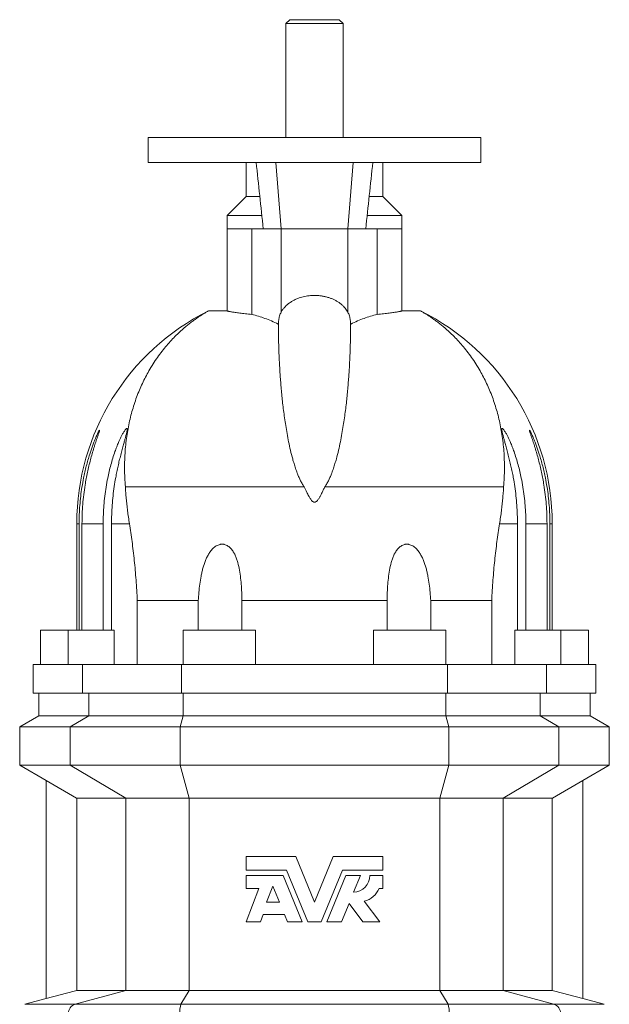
# Model space of a CAD drawing. Header units: millimetres. Extents: x -732 to 708, y -46 to 1921.
# Tile 4 of 5: x -562 to -252, y 1403 to 1921. Entities that reach past the tile are written whole.
import ezdxf

# ---------------------------------------------------------------- set-up
doc = ezdxf.new("R2010")
doc.units = ezdxf.units.MM

msp = doc.modelspace()

# ---------------------------------------------------------------- linework, layer by layer
at = {"color": 7, "linetype": 'Continuous', "lineweight": 15}
for p, q in [((-419.73, 1920.98), (-421.73, 1918.98)), ((-406.73, 1920.98), (-419.73, 1920.98)), ((-393.73, 1920.98), (-406.73, 1920.98)), ((-391.73, 1918.98), (-393.73, 1920.98)), ((-421.73, 1918.98), (-421.73, 1858.98)), ((-406.73, 1918.98), (-421.73, 1918.98)), ((-391.73, 1918.98), (-406.73, 1918.98)), ((-391.73, 1858.98), (-391.73, 1918.98)), ((-494.23, 1858.98), (-494.23, 1845.98)), ((-494.23, 1858.98), (-319.23, 1858.98)), ((-319.23, 1845.98), (-319.23, 1858.98)), ((-494.23, 1845.98), (-319.23, 1845.98)), ((-442.73, 1845.98), (-442.73, 1827.98)), ((-370.73, 1827.98), (-370.73, 1845.98)), ((-442.73, 1827.98), (-452.73, 1817.98)), ((-442.73, 1827.98), (-435.48, 1827.98)), ((-377.99, 1827.98), (-370.73, 1827.98)), ((-360.73, 1817.98), (-370.73, 1827.98)), ((-452.73, 1817.98), (-452.73, 1810.98)), ((-452.73, 1817.98), (-434.39, 1817.98)), ((-379.05, 1817.98), (-360.73, 1817.98)), ((-360.73, 1810.98), (-360.73, 1817.98)), ((-452.73, 1810.98), (-452.73, 1767.92)), ((-439.68, 1766.05), (-439.68, 1810.98)), ((-439.68, 1810.98), (-433.65, 1810.98)), ((-424.28, 1810.98), (-433.65, 1810.98)), ((-389.18, 1810.98), (-424.28, 1810.98)), ((-379.81, 1810.98), (-389.18, 1810.98)), ((-373.78, 1810.98), (-379.81, 1810.98)), ((-373.78, 1766.05), (-373.78, 1810.98)), ((-360.73, 1767.92), (-360.73, 1810.98)), ((-462.51, 1767.85), (-452.73, 1767.92)), ((-350.95, 1767.85), (-360.73, 1767.92)), ((-425.91, 1760.98), (-425.72, 1760.98)), ((-387.55, 1760.98), (-387.73, 1760.98)), ((-506.17, 1675.34), (-412.14, 1675.34)), ((-307.29, 1675.34), (-401.31, 1675.34)), ((-531.73, 1655.98), (-531.73, 1599.98)), ((-530.49, 1599.98), (-530.49, 1655.98)), ((-528.98, 1655.98), (-528.98, 1599.98)), ((-517.85, 1599.98), (-517.85, 1655.98)), ((-513.47, 1655.98), (-513.47, 1599.98)), ((-299.99, 1655.98), (-299.99, 1599.98)), ((-295.61, 1599.98), (-295.61, 1655.98)), ((-284.48, 1655.98), (-284.48, 1599.98)), ((-282.97, 1599.98), (-282.97, 1655.98)), ((-281.73, 1599.98), (-281.73, 1655.98)), ((-499.89, 1615.58), (-467.85, 1615.58)), ((-499.89, 1615.58), (-499.89, 1581.98)), ((-467.85, 1615.58), (-467.85, 1599.98)), ((-368.6, 1615.58), (-444.86, 1615.58)), ((-444.86, 1599.98), (-444.86, 1615.58)), ((-368.6, 1599.98), (-368.6, 1615.58)), ((-313.57, 1615.58), (-345.61, 1615.58)), ((-345.61, 1615.58), (-345.61, 1599.98)), ((-313.57, 1615.58), (-313.57, 1581.98)), ((-550.73, 1599.98), (-550.73, 1581.98)), ((-536.23, 1599.98), (-550.73, 1599.98)), ((-536.23, 1599.98), (-536.23, 1581.98)), ((-512.06, 1599.98), (-536.23, 1599.98)), ((-512.06, 1581.98), (-512.06, 1599.98)), ((-475.73, 1599.98), (-475.73, 1581.98)), ((-437.73, 1599.98), (-475.73, 1599.98)), ((-437.73, 1581.98), (-437.73, 1599.98)), ((-375.73, 1599.98), (-375.73, 1581.98)), ((-375.73, 1599.98), (-337.73, 1599.98)), ((-337.73, 1581.98), (-337.73, 1599.98)), ((-301.4, 1581.98), (-301.4, 1599.98)), ((-301.4, 1599.98), (-277.23, 1599.98)), ((-277.23, 1581.98), (-277.23, 1599.98)), ((-277.23, 1599.98), (-262.73, 1599.98)), ((-262.73, 1581.98), (-262.73, 1599.98)), ((-554.73, 1581.98), (-554.73, 1566.98)), ((-554.73, 1581.98), (-528.77, 1581.98)), ((-476.71, 1581.98), (-528.77, 1581.98)), ((-476.71, 1581.98), (-336.75, 1581.98)), ((-336.75, 1581.98), (-284.69, 1581.98)), ((-258.73, 1581.98), (-284.69, 1581.98)), ((-258.73, 1566.98), (-258.73, 1581.98)), ((-554.73, 1566.98), (-528.77, 1566.98)), ((-551.73, 1566.98), (-551.73, 1554.98)), ((-476.71, 1566.98), (-528.77, 1566.98)), ((-476.71, 1566.98), (-336.75, 1566.98)), ((-336.75, 1566.98), (-284.69, 1566.98)), ((-258.73, 1566.98), (-284.69, 1566.98)), ((-261.73, 1554.98), (-261.73, 1566.98)), ((-551.73, 1554.98), (-561.73, 1549.21)), ((-525.45, 1554.98), (-551.73, 1554.98)), ((-525.45, 1554.98), (-475.79, 1554.98)), ((-337.66, 1554.98), (-475.79, 1554.98)), ((-288, 1554.98), (-337.66, 1554.98)), ((-288, 1554.98), (-261.73, 1554.98)), ((-251.73, 1549.21), (-261.73, 1554.98)), ((-561.73, 1549.21), (-561.73, 1528.98)), ((-561.73, 1549.21), (-535.18, 1549.21)), ((-535.18, 1549.21), (-477.38, 1549.21)), ((-336.08, 1549.21), (-477.38, 1549.21)), ((-278.28, 1549.21), (-336.08, 1549.21)), ((-251.73, 1549.21), (-278.28, 1549.21)), ((-251.73, 1528.98), (-251.73, 1549.21)), ((-561.73, 1528.98), (-547.73, 1520.9)), ((-561.73, 1528.98), (-535.18, 1528.98)), ((-535.18, 1528.98), (-477.38, 1528.98)), ((-336.08, 1528.98), (-477.38, 1528.98)), ((-278.28, 1528.98), (-336.08, 1528.98)), ((-251.73, 1528.98), (-278.28, 1528.98)), ((-265.72, 1520.9), (-251.73, 1528.98)), ((-547.73, 1520.91), (-547.73, 1406.33)), ((-265.73, 1520.91), (-265.73, 1406.33)), ((-506, 1511.66), (-531.7, 1511.66)), ((-531.7, 1511.66), (-531.7, 1410.62)), ((-506, 1511.66), (-472.63, 1511.66)), ((-340.83, 1511.66), (-472.63, 1511.66)), ((-307.45, 1511.66), (-340.83, 1511.66)), ((-307.45, 1511.66), (-281.76, 1511.66)), ((-281.76, 1511.66), (-281.76, 1410.62)), ((-416.5, 1480.98), (-442.73, 1480.98)), ((-442.73, 1480.98), (-442.73, 1473.87)), ((-406.73, 1456.98), (-416.5, 1480.98)), ((-396.96, 1480.98), (-406.73, 1456.98)), ((-370.73, 1480.98), (-396.96, 1480.98)), ((-370.73, 1473.87), (-370.73, 1480.98)), ((-442.73, 1473.87), (-421.38, 1473.87)), ((-423.22, 1471.12), (-442.73, 1471.12)), ((-442.73, 1471.12), (-442.73, 1464.27)), ((-413.28, 1446.7), (-423.22, 1471.12)), ((-421.38, 1473.87), (-410.32, 1446.7)), ((-403.14, 1446.7), (-392.08, 1473.87)), ((-390.24, 1471.12), (-400.18, 1446.7)), ((-392.08, 1473.87), (-370.73, 1473.87)), ((-382.55, 1471.12), (-390.24, 1471.12)), ((-386.18, 1462.22), (-382.55, 1471.12)), ((-370.73, 1471.12), (-377.59, 1471.12)), ((-370.73, 1464.27), (-370.73, 1471.12)), ((-428.62, 1465.51), (-431.89, 1456.98)), ((-425.15, 1456.98), (-428.62, 1465.51)), ((-435.98, 1464.27), (-442.73, 1446.7)), ((-442.73, 1464.27), (-435.98, 1464.27)), ((-372.79, 1464.27), (-370.73, 1464.27)), ((-431.89, 1456.98), (-425.15, 1456.98)), ((-392.5, 1446.7), (-388.59, 1456.3)), ((-388.59, 1456.3), (-381.35, 1446.7)), ((-372.44, 1446.7), (-380.63, 1457.56)), ((-435.11, 1446.7), (-433.66, 1450.47)), ((-433.66, 1450.47), (-422.49, 1450.47)), ((-422.49, 1450.47), (-420.96, 1446.7)), ((-442.73, 1446.7), (-435.11, 1446.7)), ((-420.96, 1446.7), (-413.28, 1446.7)), ((-410.32, 1446.7), (-403.14, 1446.7)), ((-400.18, 1446.7), (-392.5, 1446.7)), ((-381.35, 1446.7), (-372.44, 1446.7)), ((-531.7, 1410.62), (-506, 1410.62)), ((-506, 1410.62), (-472.63, 1410.62)), ((-472.63, 1410.62), (-340.83, 1410.62)), ((-307.45, 1410.62), (-340.83, 1410.62)), ((-281.76, 1410.62), (-307.45, 1410.62)), ((-547.73, 1406.34), (-559.02, 1403.31)), ((-254.43, 1403.31), (-265.73, 1406.34))]:
    msp.add_line(p, q, dxfattribs=at)
at = {"color": 8, "linetype": 'Continuous', "lineweight": 0}
for p, q in [((-427.11, 1845.98), (-424.28, 1810.98)), ((-386.35, 1845.98), (-389.18, 1810.98)), ((-439.68, 1810.98), (-452.73, 1810.98)), ((-424.28, 1767.16), (-424.28, 1810.98)), ((-389.18, 1767.16), (-389.18, 1810.98)), ((-373.78, 1810.98), (-360.73, 1810.98)), ((-530.49, 1655.98), (-531.73, 1655.98)), ((-528.98, 1655.98), (-517.85, 1655.98)), ((-513.47, 1655.98), (-504.03, 1655.98)), ((-299.99, 1655.98), (-309.43, 1655.98)), ((-284.48, 1655.98), (-295.61, 1655.98)), ((-282.97, 1655.98), (-281.73, 1655.98)), ((-528.77, 1581.98), (-528.77, 1566.98)), ((-476.71, 1581.98), (-476.71, 1566.98)), ((-336.75, 1581.98), (-336.75, 1566.98)), ((-284.69, 1581.98), (-284.69, 1566.98)), ((-525.45, 1554.98), (-525.45, 1566.98)), ((-475.79, 1554.98), (-475.79, 1566.98)), ((-337.66, 1554.98), (-337.66, 1566.98)), ((-288, 1554.98), (-288, 1566.98)), ((-535.18, 1549.21), (-525.45, 1554.98)), ((-477.38, 1549.21), (-475.79, 1554.98)), ((-336.08, 1549.21), (-337.66, 1554.98)), ((-278.28, 1549.21), (-288, 1554.98)), ((-535.18, 1528.98), (-535.18, 1549.21)), ((-477.38, 1528.98), (-477.38, 1549.21)), ((-336.08, 1528.98), (-336.08, 1549.21)), ((-278.28, 1528.98), (-278.28, 1549.21)), ((-506, 1511.66), (-535.18, 1528.98)), ((-472.63, 1511.66), (-477.38, 1528.98)), ((-340.83, 1511.66), (-336.08, 1528.98)), ((-307.45, 1511.66), (-278.28, 1528.98)), ((-506, 1410.62), (-506, 1511.66)), ((-472.63, 1410.62), (-472.63, 1511.66)), ((-340.83, 1410.62), (-340.83, 1511.66)), ((-307.45, 1410.62), (-307.45, 1511.66)), ((-506, 1410.62), (-532.55, 1403.31)), ((-472.63, 1410.62), (-476.95, 1403.31)), ((-340.83, 1410.62), (-336.51, 1403.31)), ((-307.45, 1410.62), (-280.91, 1403.31)), ((-559.02, 1403.31), (-532.55, 1403.31)), ((-476.95, 1403.31), (-532.55, 1403.31)), ((-336.51, 1403.31), (-476.95, 1403.31)), ((-336.51, 1403.31), (-280.91, 1403.31)), ((-254.43, 1403.31), (-280.91, 1403.31))]:
    msp.add_line(p, q, dxfattribs=at)
at = {"color": 7, "linetype": 'Continuous', "lineweight": 15, "flags": 128}
for points in [[(-547.73, 1520.91), (-531.85, 1511.75), (-531.7, 1511.66)], [(-265.73, 1520.91), (-281.61, 1511.75), (-281.76, 1511.66)], [(-531.7, 1410.62), (-533.15, 1410.24), (-547.73, 1406.33)], [(-281.76, 1410.62), (-280.31, 1410.24), (-265.73, 1406.33)]]:
    msp.add_lwpolyline(points, dxfattribs=at)
at = {"color": 7, "linetype": 'Continuous', "lineweight": 15}
for centre, radius, start, end in [((-406.73, 1655.98), 125, 116.5024, 180), ((-406.73, 1655.98), 125, 0, 63.4976), ((-386.5, 1471.12), 8.91, 272.0523, 0), ((-382.87, 1468.12), 10.8, 281.9911, 339.0752)]:
    msp.add_arc(centre, radius, start, end, dxfattribs=at)
at = {"color": 8, "linetype": 'Continuous', "lineweight": 0}
for centre, radius, start, end in [((-531.13, 1398.48), 5.03, 106.3077, 253.6923), ((-459.71, 1398.48), 17.91, 164.3545, 195.6455), ((-353.75, 1398.48), 17.91, 344.3545, 15.6455), ((-282.32, 1398.48), 5.03, 286.3077, 73.6923)]:
    msp.add_arc(centre, radius, start, end, dxfattribs=at)
at = {"color": 7, "linetype": 'Continuous', "lineweight": 15}
for points in [[(-437.41, 1845.98), (-436.12, 1834.32), (-434.87, 1822.65), (-433.65, 1810.98)], [(-376.05, 1845.98), (-377.34, 1834.32), (-378.58, 1822.65), (-379.81, 1810.98)]]:
    msp.add_open_spline(points, degree=3, dxfattribs=at)
for points, knots in [([(-424.28, 1767.16), (-424.01, 1767.62), (-423.46, 1768.55), (-422.38, 1769.88), (-421.1, 1771.13), (-419.68, 1772.24), (-418.14, 1773.19), (-416.54, 1774.01), (-414.93, 1774.65), (-413.38, 1775.13), (-411.9, 1775.49), (-410.38, 1775.76), (-409, 1775.92), (-407.78, 1776), (-406.47, 1776.02), (-404.9, 1775.96), (-403.09, 1775.77), (-401.34, 1775.45), (-399.67, 1775.02), (-398.08, 1774.48), (-396.55, 1773.83), (-395.12, 1773.08), (-393.78, 1772.23), (-392.58, 1771.31), (-391.53, 1770.33), (-390.61, 1769.31), (-389.81, 1768.26), (-389.39, 1767.52), (-389.18, 1767.16)], [0, 0, 0, 0, 0.049661, 0.099561, 0.149404, 0.198985, 0.241808, 0.28474, 0.327524, 0.359845, 0.392316, 0.42477, 0.457066, 0.478525, 0.499985, 0.537331, 0.574814, 0.612173, 0.649378, 0.686699, 0.723928, 0.763691, 0.803557, 0.843346, 0.882438, 0.921649, 0.96088, 1, 1, 1, 1]), ([(-462.51, 1767.85), (-462.65, 1767.77), (-462.93, 1767.63), (-463.6, 1767.25), (-464.44, 1766.76), (-465.46, 1766.14), (-466.64, 1765.38), (-468, 1764.48), (-469.49, 1763.43), (-471.1, 1762.25), (-472.8, 1760.94), (-474.76, 1759.34), (-476.98, 1757.4), (-479.46, 1755.07), (-481.96, 1752.51), (-484.45, 1749.72), (-486.9, 1746.72), (-489.3, 1743.49), (-491.62, 1740.04), (-493.71, 1736.58), (-495.59, 1733.13), (-497.26, 1729.74), (-498.82, 1726.21), (-500.27, 1722.53), (-501.57, 1718.77), (-502.72, 1714.93), (-503.73, 1711.02), (-504.6, 1706.99), (-505.32, 1702.85), (-505.9, 1698.57), (-506.31, 1694.15), (-506.56, 1689.6), (-506.62, 1684.94), (-506.52, 1680.19), (-506.28, 1676.95), (-506.17, 1675.34)], [0, 0, 0, 0, 0.026591, 0.053206, 0.079831, 0.10645, 0.133045, 0.16033, 0.18763, 0.214938, 0.242244, 0.269535, 0.305431, 0.341342, 0.377254, 0.413152, 0.449047, 0.484956, 0.520865, 0.556759, 0.586934, 0.617124, 0.647319, 0.677507, 0.707681, 0.736591, 0.765518, 0.794449, 0.823374, 0.852283, 0.881813, 0.911365, 0.940923, 0.970472, 1, 1, 1, 1]), ([(-439.68, 1766.05), (-440.26, 1766.11), (-441.43, 1766.22), (-443.05, 1766.39), (-444.58, 1766.56), (-446, 1766.73), (-447.3, 1766.9), (-448.46, 1767.06), (-449.48, 1767.22), (-450.36, 1767.36), (-451.12, 1767.49), (-451.73, 1767.61), (-452.21, 1767.72), (-452.52, 1767.8), (-452.7, 1767.87), (-452.72, 1767.9), (-452.73, 1767.92)], [0, 0, 0, 0, 0.07185, 0.143755, 0.215604, 0.289535, 0.363527, 0.437457, 0.509311, 0.581219, 0.653072, 0.727029, 0.801046, 0.875003, 0.937427, 1, 1, 1, 1]), ([(-425.91, 1760.98), (-427.05, 1761.53), (-429.33, 1762.62), (-432.77, 1763.97), (-436.22, 1765.14), (-438.53, 1765.75), (-439.68, 1766.05)], [0, 0, 0, 0, 0.2497176, 0.4994361, 0.7497173, 1, 1, 1, 1]), ([(-424.28, 1767.16), (-424.43, 1766.87), (-424.72, 1766.3), (-425.09, 1765.26), (-425.35, 1764.28), (-425.51, 1763.41), (-425.62, 1762.68), (-425.69, 1761.87), (-425.71, 1761.28), (-425.72, 1760.98)], [0, 0, 0, 0, 0.188076, 0.379446, 0.5679, 0.665591, 0.763272, 0.880713, 1, 1, 1, 1]), ([(-389.18, 1767.16), (-389.03, 1766.87), (-388.74, 1766.3), (-388.37, 1765.26), (-388.11, 1764.28), (-387.95, 1763.41), (-387.84, 1762.68), (-387.76, 1761.87), (-387.74, 1761.28), (-387.73, 1760.98)], [0, 0, 0, 0, 0.188076, 0.379446, 0.5679, 0.665591, 0.763272, 0.880713, 1, 1, 1, 1]), ([(-387.55, 1760.98), (-386.41, 1761.53), (-384.13, 1762.62), (-380.69, 1763.97), (-377.24, 1765.14), (-374.93, 1765.75), (-373.78, 1766.05)], [0, 0, 0, 0, 0.2497176, 0.4994361, 0.7497173, 1, 1, 1, 1]), ([(-373.78, 1766.05), (-373.19, 1766.11), (-372.03, 1766.22), (-370.41, 1766.39), (-368.88, 1766.56), (-367.46, 1766.73), (-366.16, 1766.9), (-364.99, 1767.06), (-363.97, 1767.22), (-363.1, 1767.36), (-362.34, 1767.49), (-361.72, 1767.61), (-361.25, 1767.72), (-360.94, 1767.8), (-360.76, 1767.87), (-360.74, 1767.9), (-360.73, 1767.92)], [0, 0, 0, 0, 0.07185, 0.143755, 0.215604, 0.289535, 0.363527, 0.437457, 0.509311, 0.581219, 0.653072, 0.727029, 0.801046, 0.875003, 0.937427, 1, 1, 1, 1]), ([(-350.95, 1767.85), (-350.81, 1767.77), (-350.53, 1767.63), (-349.86, 1767.25), (-349.02, 1766.76), (-348, 1766.14), (-346.81, 1765.38), (-345.46, 1764.48), (-343.97, 1763.43), (-342.36, 1762.25), (-340.66, 1760.94), (-338.7, 1759.34), (-336.47, 1757.4), (-334, 1755.07), (-331.5, 1752.51), (-329.01, 1749.72), (-326.55, 1746.72), (-324.16, 1743.49), (-321.84, 1740.04), (-319.75, 1736.58), (-317.87, 1733.13), (-316.2, 1729.74), (-314.64, 1726.21), (-313.19, 1722.53), (-311.89, 1718.77), (-310.73, 1714.93), (-309.73, 1711.02), (-308.86, 1706.99), (-308.13, 1702.85), (-307.56, 1698.57), (-307.14, 1694.15), (-306.9, 1689.6), (-306.83, 1684.94), (-306.94, 1680.19), (-307.17, 1676.95), (-307.29, 1675.34)], [0, 0, 0, 0, 0.026591, 0.053206, 0.079831, 0.10645, 0.133045, 0.16033, 0.18763, 0.214938, 0.242244, 0.269535, 0.305431, 0.341342, 0.377254, 0.413152, 0.449047, 0.484956, 0.520865, 0.556759, 0.586934, 0.617124, 0.647319, 0.677507, 0.707681, 0.736591, 0.765518, 0.794449, 0.823374, 0.852283, 0.881813, 0.911365, 0.940923, 0.970472, 1, 1, 1, 1]), ([(-412.14, 1675.34), (-412.53, 1675.93), (-413.32, 1677.11), (-414.26, 1678.94), (-415.08, 1680.78), (-415.9, 1682.84), (-416.72, 1685.12), (-417.51, 1687.6), (-418.42, 1690.78), (-419.4, 1694.61), (-420.37, 1699.05), (-421.18, 1703.37), (-421.88, 1707.58), (-422.5, 1711.66), (-423.02, 1715.62), (-423.48, 1719.44), (-423.87, 1723.2), (-424.22, 1726.87), (-424.52, 1730.45), (-424.78, 1733.88), (-425, 1737.42), (-425.2, 1741.01), (-425.37, 1744.61), (-425.49, 1747.97), (-425.59, 1751.09), (-425.65, 1753.96), (-425.69, 1756.58), (-425.72, 1758.95), (-425.72, 1760.3), (-425.73, 1760.98)], [0, 0, 0, 0, 0.015171, 0.030369, 0.04559, 0.060793, 0.081514, 0.102241, 0.122965, 0.161677, 0.200409, 0.239149, 0.277871, 0.316547, 0.355234, 0.393923, 0.4326, 0.473123, 0.513658, 0.554194, 0.594718, 0.645014, 0.695333, 0.745651, 0.795948, 0.84695, 0.897974, 0.948998, 1, 1, 1, 1]), ([(-401.31, 1675.34), (-400.92, 1675.93), (-400.14, 1677.11), (-399.2, 1678.94), (-398.38, 1680.78), (-397.56, 1682.84), (-396.74, 1685.12), (-395.95, 1687.6), (-395.03, 1690.78), (-394.06, 1694.61), (-393.09, 1699.05), (-392.28, 1703.37), (-391.58, 1707.58), (-390.96, 1711.66), (-390.44, 1715.62), (-389.98, 1719.44), (-389.58, 1723.2), (-389.24, 1726.87), (-388.94, 1730.45), (-388.68, 1733.88), (-388.45, 1737.42), (-388.25, 1741.01), (-388.09, 1744.61), (-387.96, 1747.97), (-387.87, 1751.09), (-387.81, 1753.96), (-387.76, 1756.58), (-387.74, 1758.95), (-387.73, 1760.3), (-387.73, 1760.98)], [0, 0, 0, 0, 0.015171, 0.030369, 0.04559, 0.060793, 0.081514, 0.102241, 0.122965, 0.161677, 0.200409, 0.239149, 0.277871, 0.316547, 0.355234, 0.393923, 0.4326, 0.473123, 0.513658, 0.554194, 0.594718, 0.645014, 0.695333, 0.745651, 0.795948, 0.84695, 0.897974, 0.948998, 1, 1, 1, 1]), ([(-530.49, 1655.98), (-530.47, 1657.59), (-530.44, 1660.81), (-530.14, 1665.64), (-529.68, 1670.45), (-529.02, 1675.24), (-528.26, 1679.47), (-527.47, 1683.16), (-526.71, 1686.32), (-525.86, 1689.44), (-525.02, 1692.23), (-524.21, 1694.69), (-523.45, 1696.83), (-522.77, 1698.64), (-522.17, 1700.13), (-521.68, 1701.31), (-521.21, 1702.39), (-520.77, 1703.34), (-520.42, 1704.07), (-520.14, 1704.61), (-519.94, 1704.94), (-519.81, 1705.12), (-519.74, 1705.17), (-519.72, 1705.09), (-519.76, 1704.86), (-519.87, 1704.47), (-520.05, 1703.9), (-520.28, 1703.21), (-520.54, 1702.43), (-520.87, 1701.45), (-521.28, 1700.27), (-521.75, 1698.86), (-522.22, 1697.41), (-522.86, 1695.41), (-523.63, 1692.82), (-524.52, 1689.62), (-525.34, 1686.35), (-526.09, 1683.05), (-526.77, 1679.71), (-527.45, 1675.8), (-528.08, 1671.3), (-528.59, 1666.21), (-528.92, 1661.1), (-528.96, 1657.69), (-528.98, 1655.98)], [0, 0, 0, 0, 0.044122, 0.088301, 0.132494, 0.176658, 0.220765, 0.250532, 0.280327, 0.310103, 0.339844, 0.361447, 0.383063, 0.40464, 0.417917, 0.431206, 0.444458, 0.456483, 0.468488, 0.477368, 0.486235, 0.493639, 0.501039, 0.508442, 0.515851, 0.525415, 0.534996, 0.54513, 0.555304, 0.565464, 0.580582, 0.595747, 0.61094, 0.626099, 0.657112, 0.688185, 0.719349, 0.750577, 0.781797, 0.812908, 0.859656, 0.906448, 0.953245, 1, 1, 1, 1]), ([(-517.85, 1655.98), (-517.83, 1657.59), (-517.79, 1660.81), (-517.5, 1665.64), (-517.03, 1670.45), (-516.36, 1675.24), (-515.57, 1679.59), (-514.7, 1683.52), (-513.81, 1687.03), (-512.79, 1690.49), (-511.75, 1693.6), (-510.72, 1696.36), (-509.85, 1698.5), (-509.04, 1700.31), (-508.32, 1701.8), (-507.68, 1703.03), (-507.13, 1703.99), (-506.68, 1704.72), (-506.25, 1705.35), (-505.9, 1705.78), (-505.63, 1706.01), (-505.44, 1706.1), (-505.31, 1706.04), (-505.23, 1705.85), (-505.22, 1705.49), (-505.28, 1704.97), (-505.39, 1704.34), (-505.55, 1703.62), (-505.8, 1702.6), (-506.16, 1701.23), (-506.63, 1699.51), (-507.22, 1697.41), (-507.89, 1694.95), (-508.63, 1692.11), (-509.35, 1689.21), (-510.03, 1686.27), (-510.66, 1683.3), (-511.36, 1679.71), (-512.05, 1675.5), (-512.67, 1670.65), (-513.12, 1665.77), (-513.41, 1660.88), (-513.45, 1657.61), (-513.47, 1655.98)], [0, 0, 0, 0, 0.04328, 0.086616, 0.129964, 0.173286, 0.216554, 0.249041, 0.281568, 0.314065, 0.346513, 0.370594, 0.394664, 0.410844, 0.427041, 0.443178, 0.45338, 0.463573, 0.473883, 0.484171, 0.491637, 0.499098, 0.506573, 0.514052, 0.523245, 0.532452, 0.54192, 0.551426, 0.560917, 0.579201, 0.597556, 0.615893, 0.643213, 0.670587, 0.698042, 0.725555, 0.753061, 0.780471, 0.824332, 0.868249, 0.912194, 0.956126, 1, 1, 1, 1]), ([(-295.61, 1655.98), (-295.63, 1657.59), (-295.66, 1660.81), (-295.96, 1665.64), (-296.43, 1670.45), (-297.09, 1675.24), (-297.89, 1679.59), (-298.75, 1683.52), (-299.65, 1687.03), (-300.67, 1690.49), (-301.71, 1693.6), (-302.74, 1696.36), (-303.61, 1698.5), (-304.42, 1700.31), (-305.14, 1701.8), (-305.78, 1703.03), (-306.33, 1703.99), (-306.78, 1704.72), (-307.21, 1705.35), (-307.56, 1705.78), (-307.83, 1706.01), (-308.01, 1706.1), (-308.15, 1706.04), (-308.23, 1705.85), (-308.24, 1705.49), (-308.18, 1704.97), (-308.07, 1704.34), (-307.91, 1703.62), (-307.66, 1702.6), (-307.3, 1701.23), (-306.83, 1699.51), (-306.24, 1697.41), (-305.57, 1694.95), (-304.83, 1692.11), (-304.11, 1689.21), (-303.43, 1686.27), (-302.79, 1683.3), (-302.1, 1679.71), (-301.41, 1675.5), (-300.79, 1670.65), (-300.33, 1665.77), (-300.05, 1660.88), (-300.01, 1657.61), (-299.99, 1655.98)], [0, 0, 0, 0, 0.04328, 0.086616, 0.129964, 0.173286, 0.216554, 0.249041, 0.281568, 0.314065, 0.346513, 0.370594, 0.394664, 0.410844, 0.427041, 0.443178, 0.45338, 0.463573, 0.473883, 0.484171, 0.491637, 0.499098, 0.506573, 0.514052, 0.523245, 0.532452, 0.54192, 0.551426, 0.560917, 0.579201, 0.597556, 0.615893, 0.643213, 0.670587, 0.698042, 0.725555, 0.753061, 0.780471, 0.824332, 0.868249, 0.912194, 0.956126, 1, 1, 1, 1]), ([(-282.97, 1655.98), (-282.98, 1657.59), (-283.02, 1660.81), (-283.31, 1665.64), (-283.78, 1670.45), (-284.44, 1675.24), (-285.2, 1679.47), (-285.98, 1683.16), (-286.75, 1686.32), (-287.59, 1689.44), (-288.44, 1692.23), (-289.25, 1694.69), (-290, 1696.83), (-290.69, 1698.64), (-291.28, 1700.13), (-291.78, 1701.31), (-292.25, 1702.39), (-292.68, 1703.34), (-293.04, 1704.07), (-293.32, 1704.61), (-293.52, 1704.94), (-293.65, 1705.12), (-293.72, 1705.17), (-293.74, 1705.09), (-293.7, 1704.86), (-293.59, 1704.47), (-293.41, 1703.9), (-293.18, 1703.21), (-292.92, 1702.43), (-292.58, 1701.45), (-292.18, 1700.27), (-291.71, 1698.86), (-291.24, 1697.41), (-290.6, 1695.41), (-289.82, 1692.82), (-288.94, 1689.62), (-288.12, 1686.35), (-287.36, 1683.05), (-286.69, 1679.71), (-286.01, 1675.8), (-285.37, 1671.3), (-284.86, 1666.21), (-284.54, 1661.1), (-284.5, 1657.69), (-284.48, 1655.98)], [0, 0, 0, 0, 0.044122, 0.088301, 0.132494, 0.176658, 0.220765, 0.250532, 0.280327, 0.310103, 0.339844, 0.361447, 0.383063, 0.40464, 0.417917, 0.431206, 0.444458, 0.456483, 0.468488, 0.477368, 0.486235, 0.493639, 0.501039, 0.508442, 0.515851, 0.525415, 0.534996, 0.54513, 0.555304, 0.565464, 0.580582, 0.595747, 0.61094, 0.626099, 0.657112, 0.688185, 0.719349, 0.750577, 0.781797, 0.812908, 0.859656, 0.906448, 0.953245, 1, 1, 1, 1]), ([(-506.17, 1675.34), (-506.1, 1674.34), (-505.97, 1672.35), (-505.71, 1669.25), (-505.39, 1666.06), (-505.01, 1662.78), (-504.57, 1659.42), (-504.21, 1657.13), (-504.03, 1655.98)], [0, 0, 0, 0, 0.1657261, 0.3315026, 0.4972269, 0.6648005, 0.8324273, 1, 1, 1, 1]), ([(-412.14, 1675.34), (-411.69, 1674.39), (-410.95, 1672.8), (-409.89, 1670.77), (-409.11, 1669.42), (-408.53, 1668.59), (-408.09, 1668.07), (-407.74, 1667.73), (-407.37, 1667.47), (-407.02, 1667.34), (-406.69, 1667.3), (-406.33, 1667.36), (-405.93, 1667.57), (-405.54, 1667.89), (-404.97, 1668.52), (-404.3, 1669.45), (-403.6, 1670.69), (-402.88, 1672.1), (-402.11, 1673.65), (-401.58, 1674.77), (-401.31, 1675.34)], [0, 0, 0, 0, 0.1684391, 0.2802859, 0.3547496, 0.4047821, 0.4291088, 0.4533822, 0.4735833, 0.4900846, 0.4999726, 0.5146233, 0.5341279, 0.558818, 0.5836253, 0.6555348, 0.7277519, 0.7999858, 0.8999898, 1, 1, 1, 1]), ([(-307.29, 1675.34), (-307.36, 1674.34), (-307.49, 1672.35), (-307.75, 1669.25), (-308.07, 1666.06), (-308.45, 1662.78), (-308.89, 1659.42), (-309.25, 1657.13), (-309.43, 1655.98)], [0, 0, 0, 0, 0.1657261, 0.3315026, 0.4972269, 0.6648005, 0.8324273, 1, 1, 1, 1]), ([(-504.03, 1655.98), (-503.53, 1652.91), (-503.07, 1649.77), (-502.22, 1643.34), (-501.83, 1640.04), (-501.13, 1633.31), (-500.82, 1629.86), (-500.42, 1624.58), (-500.29, 1622.79), (-500.07, 1619.2), (-499.97, 1617.39), (-499.89, 1615.58)], [0, 0, 0, 0, 0.25, 0.25, 0.5, 0.5, 0.75, 0.75, 0.875, 0.875, 1, 1, 1, 1]), ([(-309.43, 1655.98), (-309.93, 1652.91), (-310.39, 1649.77), (-311.24, 1643.34), (-311.63, 1640.04), (-312.33, 1633.31), (-312.64, 1629.86), (-313.04, 1624.58), (-313.17, 1622.79), (-313.39, 1619.2), (-313.49, 1617.39), (-313.57, 1615.58)], [0, 0, 0, 0, 0.25, 0.25, 0.5, 0.5, 0.75, 0.75, 0.875, 0.875, 1, 1, 1, 1]), ([(-444.86, 1615.58), (-444.93, 1618.48), (-445.04, 1621.35), (-445.37, 1625.59), (-445.5, 1627), (-445.85, 1629.79), (-446.06, 1631.17), (-446.6, 1633.9), (-446.93, 1635.26), (-447.55, 1637.23), (-447.78, 1637.88), (-448.3, 1639.15), (-448.58, 1639.77), (-449.23, 1640.98), (-449.6, 1641.56), (-450.42, 1642.67), (-450.88, 1643.19), (-451.66, 1643.87), (-451.94, 1644.08), (-452.53, 1644.46), (-452.84, 1644.63), (-453.5, 1644.92), (-453.84, 1645.03), (-454.38, 1645.14), (-454.56, 1645.17), (-454.92, 1645.21), (-455.29, 1645.23), (-455.66, 1645.21), (-456.02, 1645.17), (-456.21, 1645.15), (-456.76, 1645.03), (-457.11, 1644.92), (-457.8, 1644.64), (-458.13, 1644.47), (-458.76, 1644.09), (-459.06, 1643.88), (-459.63, 1643.42), (-459.9, 1643.18), (-460.42, 1642.67), (-460.66, 1642.4), (-461.36, 1641.58), (-461.77, 1641), (-462.35, 1640.1), (-462.53, 1639.79), (-462.88, 1639.16), (-463.04, 1638.85), (-463.51, 1637.9), (-463.8, 1637.25), (-464.59, 1635.29), (-465.02, 1633.95), (-465.59, 1631.9), (-465.76, 1631.2), (-466.08, 1629.81), (-466.22, 1629.12), (-466.62, 1627.02), (-466.84, 1625.61), (-467.41, 1621.35), (-467.66, 1618.48), (-467.85, 1615.58)], [0, 0, 0, 0, 0.125, 0.125, 0.1875, 0.1875, 0.25, 0.25, 0.3125, 0.3125, 0.34375, 0.34375, 0.375, 0.375, 0.40625, 0.40625, 0.4375, 0.4375, 0.453125, 0.453125, 0.46875, 0.46875, 0.484375, 0.484375, 0.492187, 0.492187, 0.5, 0.507812, 0.507812, 0.515625, 0.515625, 0.53125, 0.53125, 0.546875, 0.546875, 0.5625, 0.5625, 0.578125, 0.578125, 0.59375, 0.59375, 0.625, 0.625, 0.640625, 0.640625, 0.65625, 0.65625, 0.6875, 0.6875, 0.75, 0.75, 0.78125, 0.78125, 0.8125, 0.8125, 0.875, 0.875, 1, 1, 1, 1]), ([(-368.6, 1615.58), (-368.53, 1618.48), (-368.42, 1621.35), (-368.09, 1625.59), (-367.95, 1627), (-367.61, 1629.79), (-367.4, 1631.17), (-366.86, 1633.9), (-366.53, 1635.26), (-365.9, 1637.23), (-365.67, 1637.88), (-365.16, 1639.15), (-364.87, 1639.77), (-364.23, 1640.98), (-363.86, 1641.56), (-363.04, 1642.67), (-362.58, 1643.19), (-361.79, 1643.87), (-361.52, 1644.08), (-360.93, 1644.46), (-360.62, 1644.63), (-359.96, 1644.92), (-359.62, 1645.03), (-359.08, 1645.14), (-358.9, 1645.17), (-358.54, 1645.21), (-358.17, 1645.23), (-357.8, 1645.21), (-357.43, 1645.17), (-357.25, 1645.15), (-356.7, 1645.03), (-356.35, 1644.92), (-355.66, 1644.64), (-355.32, 1644.47), (-354.7, 1644.09), (-354.4, 1643.88), (-353.83, 1643.42), (-353.55, 1643.18), (-353.04, 1642.67), (-352.79, 1642.4), (-352.1, 1641.58), (-351.68, 1641), (-351.11, 1640.1), (-350.93, 1639.79), (-350.58, 1639.16), (-350.42, 1638.85), (-349.94, 1637.9), (-349.66, 1637.25), (-348.87, 1635.29), (-348.43, 1633.95), (-347.87, 1631.9), (-347.7, 1631.2), (-347.38, 1629.81), (-347.24, 1629.12), (-346.84, 1627.02), (-346.61, 1625.61), (-346.04, 1621.35), (-345.79, 1618.48), (-345.61, 1615.58)], [0, 0, 0, 0, 0.125, 0.125, 0.1875, 0.1875, 0.25, 0.25, 0.3125, 0.3125, 0.34375, 0.34375, 0.375, 0.375, 0.40625, 0.40625, 0.4375, 0.4375, 0.453125, 0.453125, 0.46875, 0.46875, 0.484375, 0.484375, 0.492187, 0.492187, 0.5, 0.507812, 0.507812, 0.515625, 0.515625, 0.53125, 0.53125, 0.546875, 0.546875, 0.5625, 0.5625, 0.578125, 0.578125, 0.59375, 0.59375, 0.625, 0.625, 0.640625, 0.640625, 0.65625, 0.65625, 0.6875, 0.6875, 0.75, 0.75, 0.78125, 0.78125, 0.8125, 0.8125, 0.875, 0.875, 1, 1, 1, 1])]:
    msp.add_open_spline(points, degree=3, knots=knots, dxfattribs=at)

doc.saveas('drawing.dxf')
